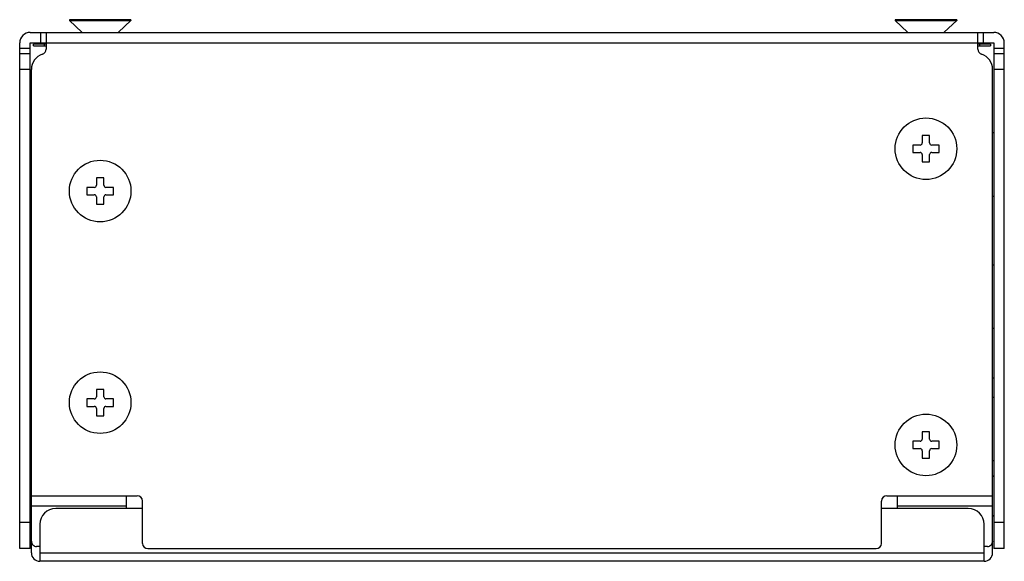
# Model space of a CAD drawing. Header units: millimetres. Extents: x 12.5 to 105.5, y 57.9 to 109.1.
import ezdxf

# ---------------------------------------------------------------- set-up
doc = ezdxf.new("R2010")
doc.units = ezdxf.units.MM
doc.header["$LTSCALE"] = 10.837715
doc.layers.get('0').update_dxf_attribs({"linetype": 'CONTINUOUS'})

msp = doc.modelspace()

# ---------------------------------------------------------------- linework, layer by layer
at = {"color": 7}
for p, q in [((17.172, 109.137), (17.172, 109.052)), ((22.992, 109.137), (17.172, 109.137)), ((18.348, 107.956), (17.172, 109.052)), ((17.172, 109.052), (22.992, 109.052)), ((21.811, 107.95), (22.992, 109.052)), ((22.992, 109.137), (22.992, 109.052)), ((100.992, 109.137), (95.172, 109.137)), ((95.172, 109.137), (95.172, 109.052)), ((95.172, 109.052), (100.992, 109.052)), ((96.348, 107.956), (95.172, 109.052)), ((99.811, 107.95), (100.992, 109.052)), ((100.992, 109.137), (100.992, 109.052)), ((13.482, 107.937), (104.482, 107.937)), ((14.482, 106.937), (14.482, 107.937)), ((14.982, 107.937), (14.982, 106.348)), ((102.982, 106.348), (102.982, 107.937)), ((103.482, 107.937), (103.482, 106.937)), ((12.482, 59.137), (12.482, 106.937)), ((12.482, 106.437), (13.482, 106.437)), ((13.482, 59.137), (13.482, 106.937)), ((13.482, 106.937), (104.482, 106.937)), ((13.782, 106.649), (13.782, 106.837)), ((14.982, 106.837), (13.782, 106.837)), ((13.782, 106.649), (14.982, 106.649)), ((14.782, 106.837), (14.782, 106.649)), ((104.182, 106.837), (102.982, 106.837)), ((102.982, 106.649), (104.182, 106.649)), ((103.182, 106.649), (103.182, 106.837)), ((104.182, 106.837), (104.182, 106.649)), ((104.482, 106.937), (104.482, 59.137)), ((104.482, 106.437), (105.482, 106.437)), ((105.482, 59.137), (105.482, 106.937)), ((12.482, 105.937), (13.482, 105.937)), ((104.482, 105.937), (105.482, 105.937)), ((13.482, 104.437), (12.482, 104.437)), ((13.582, 58.737), (13.582, 104.441)), ((104.382, 58.737), (104.382, 104.441)), ((105.482, 104.437), (104.482, 104.437)), ((13.582, 98.437), (13.482, 98.437)), ((13.482, 98.19), (13.582, 98.19)), ((98.432, 98.187), (97.732, 98.187)), ((97.732, 98.187), (97.732, 97.487)), ((98.432, 97.487), (98.432, 98.187)), ((104.482, 98.437), (104.382, 98.437)), ((97.532, 97.287), (96.832, 97.287)), ((96.832, 97.287), (96.832, 96.587)), ((99.332, 97.287), (98.632, 97.287)), ((99.332, 96.587), (99.332, 97.287)), ((96.832, 96.587), (97.532, 96.587)), ((97.732, 96.387), (97.732, 95.687)), ((98.432, 95.687), (98.432, 96.387)), ((98.632, 96.587), (99.332, 96.587)), ((97.732, 95.687), (98.432, 95.687)), ((19.732, 94.187), (19.732, 93.487)), ((20.432, 94.187), (19.732, 94.187)), ((20.432, 93.487), (20.432, 94.187)), ((18.832, 93.287), (18.832, 92.587)), ((19.532, 93.287), (18.832, 93.287)), ((21.332, 93.287), (20.632, 93.287)), ((21.332, 92.587), (21.332, 93.287)), ((13.482, 92.685), (13.582, 92.685)), ((13.582, 92.437), (13.482, 92.437)), ((18.832, 92.587), (19.532, 92.587)), ((19.732, 92.387), (19.732, 91.687)), ((20.432, 91.687), (20.432, 92.387)), ((20.632, 92.587), (21.332, 92.587)), ((104.482, 92.437), (104.382, 92.437)), ((19.732, 91.687), (20.432, 91.687)), ((13.582, 85.937), (13.482, 85.937)), ((104.482, 85.937), (104.382, 85.937)), ((13.582, 79.937), (13.482, 79.937)), ((104.482, 79.937), (104.382, 79.937)), ((104.482, 75.237), (104.382, 75.237)), ((19.732, 74.187), (19.732, 73.487)), ((20.432, 74.187), (19.732, 74.187)), ((20.432, 73.487), (20.432, 74.187)), ((13.582, 73.437), (13.482, 73.437)), ((13.482, 73.19), (13.582, 73.19)), ((18.832, 73.287), (18.832, 72.587)), ((19.532, 73.287), (18.832, 73.287)), ((18.832, 72.587), (19.532, 72.587)), ((21.332, 73.287), (20.632, 73.287)), ((20.632, 72.587), (21.332, 72.587)), ((21.332, 72.587), (21.332, 73.287)), ((104.482, 73.437), (104.382, 73.437)), ((19.732, 72.387), (19.732, 71.687)), ((19.732, 71.687), (20.432, 71.687)), ((20.432, 71.687), (20.432, 72.387)), ((98.432, 70.187), (97.732, 70.187)), ((97.732, 70.187), (97.732, 69.487)), ((98.432, 69.487), (98.432, 70.187)), ((97.532, 69.287), (96.832, 69.287)), ((96.832, 69.287), (96.832, 68.587)), ((99.332, 69.287), (98.632, 69.287)), ((99.332, 68.587), (99.332, 69.287)), ((96.832, 68.587), (97.532, 68.587)), ((97.732, 68.387), (97.732, 67.687)), ((98.432, 67.687), (98.432, 68.387)), ((98.632, 68.587), (99.332, 68.587)), ((13.482, 67.685), (13.582, 67.685)), ((97.732, 67.687), (98.432, 67.687)), ((104.482, 67.437), (104.382, 67.437)), ((13.582, 65.959), (13.486, 66.062)), ((13.559, 65.924), (13.489, 66.043)), ((13.489, 66.043), (13.582, 65.945)), ((104.382, 65.959), (104.478, 66.062)), ((13.538, 64.136), (13.537, 64.137)), ((13.559, 63.569), (13.556, 63.633)), ((13.582, 64.137), (23.582, 64.137)), ((22.582, 62.937), (22.582, 64.137)), ((24.082, 59.637), (24.082, 63.637)), ((93.882, 59.637), (93.882, 63.637)), ((94.382, 64.137), (104.382, 64.137)), ((95.382, 62.937), (95.382, 64.137)), ((13.582, 62.315), (13.486, 62.213)), ((22.582, 63.137), (13.582, 63.137)), ((24.082, 62.937), (15.882, 62.937)), ((102.082, 62.937), (93.882, 62.937)), ((104.382, 63.137), (95.382, 63.137)), ((104.382, 62.315), (104.478, 62.213)), ((12.482, 61.637), (13.482, 61.637)), ((13.482, 62.237), (13.582, 62.237)), ((14.382, 61.437), (14.382, 57.937)), ((103.582, 57.937), (103.582, 61.437)), ((104.382, 62.237), (104.482, 62.237)), ((104.482, 61.637), (105.482, 61.637)), ((13.482, 59.137), (12.482, 59.137)), ((14.382, 59.34), (14.082, 59.34)), ((14.382, 58.737), (103.582, 58.737)), ((24.582, 59.137), (93.382, 59.137)), ((103.882, 59.34), (103.582, 59.34)), ((105.482, 59.137), (104.482, 59.137)), ((103.582, 57.937), (14.382, 57.937))]:
    msp.add_line(p, q, dxfattribs=at)
for centre in [(98.082, 96.937), (20.082, 92.937), (20.082, 72.937), (98.082, 68.937)]:
    msp.add_circle(centre, 2.91, dxfattribs=at)
for centre, radius, start, end in [((13.482, 106.937), 1, 90, 180), ((104.482, 106.937), 1, 0, 90), ((14.482, 106.348), 0.5, 287.4576, 360), ((103.482, 106.348), 0.5, 180, 252.5424), ((15.082, 104.441), 1.5, 107.4576, 180), ((102.882, 104.441), 1.5, 0, 72.5424), ((97.532, 97.487), 0.2, 270, 360), ((98.632, 97.487), 0.2, 180, 270), ((97.532, 96.387), 0.2, 0, 90), ((98.632, 96.387), 0.2, 90, 180), ((19.532, 93.487), 0.2, 270, 360), ((20.632, 93.487), 0.2, 180, 270), ((19.532, 92.387), 0.2, 0, 90), ((20.632, 92.387), 0.2, 90, 180), ((19.532, 73.487), 0.2, 270, 360), ((20.632, 73.487), 0.2, 180, 270), ((19.532, 72.387), 0.2, 0, 90), ((20.632, 72.387), 0.2, 90, 180), ((97.532, 69.487), 0.2, 270, 360), ((98.632, 69.487), 0.2, 180, 270), ((97.532, 68.387), 0.2, 0, 90), ((98.632, 68.387), 0.2, 90, 180), ((89.28, 66.681), 75.785, 181.92485, 182.30487), ((23.582, 63.637), 0.5, 0, 90), ((94.382, 63.637), 0.5, 90, 180), ((15.882, 61.437), 1.5, 90, 180), ((102.082, 61.437), 1.5, 0, 90), ((14.082, 59.84), 0.5, 180.00566, 225.02204), ((24.582, 59.637), 0.5, 180, 270), ((93.382, 59.637), 0.5, 270, 360), ((103.883, 59.84), 0.5, 314.97796, 359.99434), ((14.382, 58.737), 0.8, 180, 270), ((14.082, 59.84), 0.5, 225.02155, 270.00014), ((103.582, 58.737), 0.8, 270, 360), ((103.882, 59.84), 0.5, 269.99986, 314.97845)]:
    msp.add_arc(centre, radius, start, end, dxfattribs=at)
msp.add_open_spline([(13.537, 64.137), (13.534, 64.252), (13.526, 64.477), (13.517, 64.807), (13.508, 65.115), (13.501, 65.393), (13.496, 65.6), (13.493, 65.743), (13.492, 65.831), (13.49, 65.905), (13.49, 65.965), (13.489, 66.009), (13.489, 66.034), (13.489, 66.043)], degree=3, knots=[0, 0, 0, 0, 0.179939, 0.354837, 0.518698, 0.665905, 0.79146, 0.844752, 0.891096, 0.9301, 0.961426, 0.984813, 1, 1, 1, 1], dxfattribs=at)

doc.saveas('drawing.dxf')
